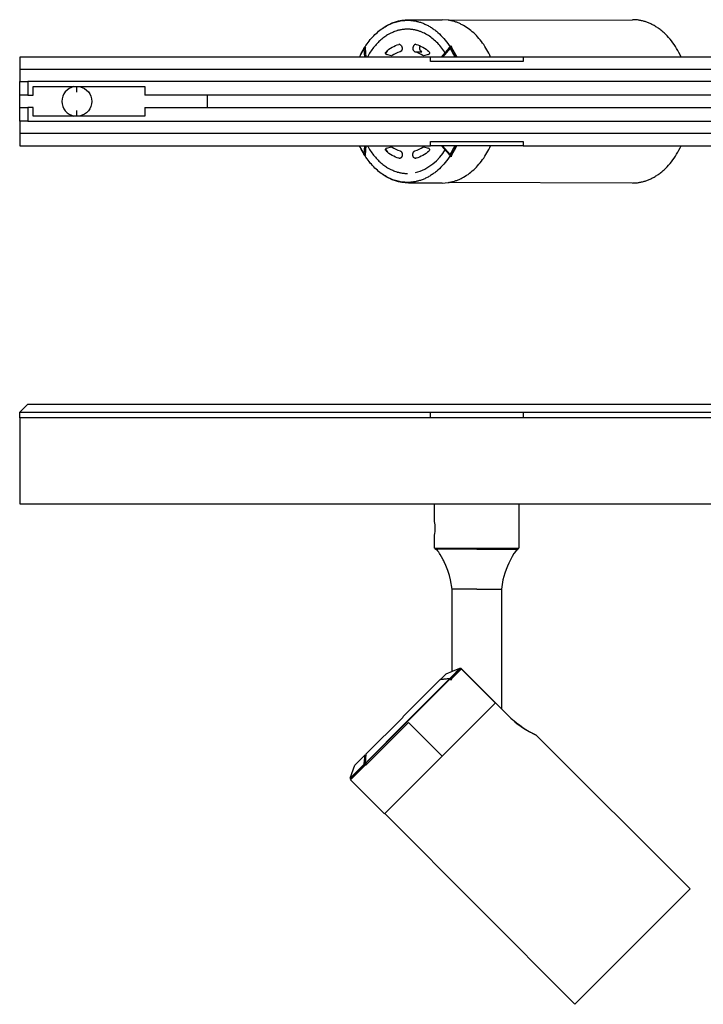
# Model space of a CAD drawing. Extents: x 0 to 239, y 0 to 181.
# Tile 1 of 6: x 0 to 126, y 0 to 181. Entities that reach past the tile are written whole.
import ezdxf

# ---------------------------------------------------------------- set-up
doc = ezdxf.new("R2010")
doc.units = 0
doc.header["$MEASUREMENT"] = 0
doc.layers.add('MAKE2D$VISIBILE$CURVE', color=7, linetype='CONTINUOUS')

msp = doc.modelspace()

# ---------------------------------------------------------------- linework, layer by layer
at = {"layer": 'MAKE2D$VISIBILE$CURVE', "color": 7}
for p, q in [((71.48, 180.9), (77.64, 180.9)), ((78.75, 180.82), (77.64, 180.9)), ((66.2, 178.96), (66.43, 179.14)), ((66.43, 179.14), (66.66, 179.3)), ((66.66, 179.3), (66.9, 179.46)), ((66.9, 179.46), (67.14, 179.61)), ((67.14, 179.61), (67.38, 179.75)), ((67.38, 179.75), (67.61, 179.88)), ((67.61, 179.88), (67.85, 180)), ((67.85, 180), (68.09, 180.11)), ((68.09, 180.11), (68.33, 180.21)), ((68.33, 180.21), (68.57, 180.31)), ((68.57, 180.31), (68.81, 180.39)), ((68.81, 180.39), (69.05, 180.47)), ((69.05, 180.47), (69.29, 180.54)), ((69.29, 180.54), (69.53, 180.6)), ((69.53, 180.6), (69.77, 180.65)), ((69.77, 180.65), (70.01, 180.7)), ((70.01, 180.7), (70.25, 180.73)), ((70.25, 180.73), (70.5, 180.76)), ((70.51, 179.11), (70.38, 179.09)), ((70.5, 180.76), (70.75, 180.78)), ((70.63, 179.12), (70.51, 179.11)), ((70.76, 179.14), (70.63, 179.12)), ((70.75, 180.78), (71, 180.8)), ((70.89, 179.14), (70.76, 179.14)), ((71.02, 179.15), (70.89, 179.14)), ((71, 180.8), (71.25, 180.8)), ((71.14, 179.15), (71.02, 179.15)), ((71.27, 179.15), (71.14, 179.15)), ((71.25, 180.8), (71.41, 180.8)), ((71.39, 179.15), (71.27, 179.15)), ((71.51, 179.15), (71.39, 179.15)), ((71.41, 180.8), (71.57, 180.8)), ((71.63, 179.15), (71.51, 179.15)), ((71.57, 180.8), (71.73, 180.79)), ((71.75, 179.14), (71.63, 179.15)), ((71.73, 180.79), (71.88, 180.78)), ((71.87, 179.13), (71.75, 179.14)), ((71.99, 179.12), (71.87, 179.13)), ((71.88, 180.78), (72.04, 180.76)), ((72.11, 179.1), (71.99, 179.12)), ((72.04, 180.76), (72.2, 180.74)), ((72.23, 179.09), (72.11, 179.1)), ((72.2, 180.74), (72.36, 180.72)), ((72.36, 180.72), (72.52, 180.7)), ((72.52, 180.7), (72.68, 180.67)), ((72.68, 180.67), (72.84, 180.64)), ((72.84, 180.64), (73, 180.6)), ((73, 180.6), (73.16, 180.56)), ((73.16, 180.56), (73.32, 180.52)), ((73.32, 180.52), (73.48, 180.47)), ((73.48, 180.47), (73.64, 180.42)), ((73.64, 180.42), (73.8, 180.37)), ((73.8, 180.37), (73.96, 180.31)), ((73.96, 180.31), (74.12, 180.25)), ((74.12, 180.25), (74.28, 180.18)), ((74.28, 180.18), (74.44, 180.11)), ((74.44, 180.11), (74.59, 180.04)), ((74.59, 180.04), (74.75, 179.97)), ((74.75, 179.97), (74.91, 179.89)), ((74.91, 179.89), (75.06, 179.81)), ((75.06, 179.81), (75.22, 179.72)), ((75.22, 179.72), (75.37, 179.63)), ((75.37, 179.63), (75.52, 179.54)), ((75.52, 179.54), (75.68, 179.44)), ((75.68, 179.44), (75.83, 179.34)), ((75.83, 179.34), (75.98, 179.23)), ((75.98, 179.23), (76.13, 179.13)), ((76.13, 179.13), (76.27, 179.02)), ((78.75, 180.82), (112.62, 180.9)), ((78.9, 180.8), (78.75, 180.82)), ((79.04, 180.77), (78.9, 180.8)), ((79.18, 180.75), (79.04, 180.77)), ((79.32, 180.71), (79.18, 180.75)), ((79.46, 180.68), (79.32, 180.71)), ((79.6, 180.64), (79.46, 180.68)), ((79.75, 180.61), (79.6, 180.64)), ((79.89, 180.56), (79.75, 180.61)), ((80.03, 180.52), (79.89, 180.56)), ((80.17, 180.47), (80.03, 180.52)), ((80.31, 180.42), (80.17, 180.47)), ((80.45, 180.37), (80.31, 180.42)), ((80.59, 180.31), (80.45, 180.37)), ((80.74, 180.25), (80.59, 180.31)), ((80.88, 180.19), (80.74, 180.25)), ((81.02, 180.12), (80.88, 180.19)), ((81.16, 180.05), (81.02, 180.12)), ((81.3, 179.98), (81.16, 180.05)), ((81.43, 179.91), (81.3, 179.98)), ((81.57, 179.83), (81.43, 179.91)), ((81.85, 179.67), (81.57, 179.83)), ((82.12, 179.5), (81.85, 179.67)), ((82.39, 179.31), (82.12, 179.5)), ((82.65, 179.12), (82.39, 179.31)), ((82.92, 178.91), (82.65, 179.12)), ((112.79, 180.9), (112.62, 180.9)), ((112.93, 180.9), (112.79, 180.9)), ((113.08, 180.89), (112.93, 180.9)), ((113.23, 180.88), (113.08, 180.89)), ((113.38, 180.87), (113.23, 180.88)), ((113.53, 180.85), (113.38, 180.87)), ((113.69, 180.83), (113.53, 180.85)), ((113.84, 180.81), (113.69, 180.83)), ((113.99, 180.78), (113.84, 180.81)), ((114.15, 180.75), (113.99, 180.78)), ((114.3, 180.72), (114.15, 180.75)), ((114.45, 180.68), (114.3, 180.72)), ((114.61, 180.64), (114.45, 180.68)), ((114.76, 180.6), (114.61, 180.64)), ((114.92, 180.55), (114.76, 180.6)), ((115.07, 180.5), (114.92, 180.55)), ((115.23, 180.45), (115.07, 180.5)), ((115.38, 180.39), (115.23, 180.45)), ((115.54, 180.33), (115.38, 180.39)), ((115.69, 180.27), (115.54, 180.33)), ((115.85, 180.2), (115.69, 180.27)), ((116, 180.13), (115.85, 180.2)), ((116.16, 180.05), (116, 180.13)), ((116.31, 179.98), (116.16, 180.05)), ((116.47, 179.89), (116.31, 179.98)), ((116.62, 179.81), (116.47, 179.89)), ((116.77, 179.72), (116.62, 179.81)), ((116.93, 179.62), (116.77, 179.72)), ((117.08, 179.53), (116.93, 179.62)), ((117.23, 179.43), (117.08, 179.53)), ((117.38, 179.32), (117.23, 179.43)), ((117.53, 179.21), (117.38, 179.32)), ((117.68, 179.1), (117.53, 179.21)), ((117.83, 178.99), (117.68, 179.1)), ((64.43, 177.24), (64.64, 177.48)), ((64.64, 177.48), (64.85, 177.72)), ((64.85, 177.72), (65.07, 177.95)), ((65.07, 177.95), (65.29, 178.17)), ((65.29, 178.17), (65.51, 178.38)), ((65.51, 178.38), (65.74, 178.58)), ((65.74, 178.58), (65.97, 178.78)), ((65.97, 178.78), (66.2, 178.96)), ((66.54, 177.34), (66.37, 177.19)), ((66.72, 177.49), (66.54, 177.34)), ((66.9, 177.62), (66.72, 177.49)), ((67.08, 177.75), (66.9, 177.62)), ((67.26, 177.88), (67.08, 177.75)), ((67.44, 178), (67.26, 177.88)), ((67.62, 178.11), (67.44, 178)), ((67.81, 178.22), (67.62, 178.11)), ((67.99, 178.32), (67.81, 178.22)), ((68.18, 178.41), (67.99, 178.32)), ((68.36, 178.5), (68.18, 178.41)), ((68.55, 178.58), (68.36, 178.5)), ((68.73, 178.66), (68.55, 178.58)), ((68.91, 178.73), (68.73, 178.66)), ((69.1, 178.79), (68.91, 178.73)), ((69.28, 178.85), (69.1, 178.79)), ((69.4, 178.89), (69.28, 178.85)), ((69.52, 178.92), (69.4, 178.89)), ((69.64, 178.95), (69.52, 178.92)), ((69.76, 178.98), (69.64, 178.95)), ((69.89, 179.01), (69.76, 178.98)), ((70.01, 179.03), (69.89, 179.01)), ((70.13, 179.06), (70.01, 179.03)), ((70.26, 179.08), (70.13, 179.06)), ((70.38, 179.09), (70.26, 179.08)), ((72.35, 179.07), (72.23, 179.09)), ((72.47, 179.05), (72.35, 179.07)), ((72.6, 179.02), (72.47, 179.05)), ((72.72, 179), (72.6, 179.02)), ((72.84, 178.97), (72.72, 179)), ((72.96, 178.94), (72.84, 178.97)), ((73.08, 178.91), (72.96, 178.94)), ((73.2, 178.87), (73.08, 178.91)), ((73.32, 178.83), (73.2, 178.87)), ((73.44, 178.79), (73.32, 178.83)), ((73.56, 178.75), (73.44, 178.79)), ((73.68, 178.71), (73.56, 178.75)), ((73.8, 178.66), (73.68, 178.71)), ((73.92, 178.61), (73.8, 178.66)), ((74.16, 178.51), (73.92, 178.61)), ((74.4, 178.4), (74.16, 178.51)), ((74.63, 178.27), (74.4, 178.4)), ((74.86, 178.14), (74.63, 178.27)), ((75.1, 178), (74.86, 178.14)), ((75.32, 177.85), (75.1, 178)), ((75.55, 177.69), (75.32, 177.85)), ((75.77, 177.53), (75.55, 177.69)), ((75.99, 177.35), (75.77, 177.53)), ((76.2, 177.17), (75.99, 177.35)), ((76.27, 179.02), (76.42, 178.9)), ((76.42, 178.9), (76.57, 178.79)), ((76.57, 178.79), (76.71, 178.67)), ((76.71, 178.67), (76.85, 178.54)), ((76.85, 178.54), (77.13, 178.29)), ((77.13, 178.29), (77.41, 178.02)), ((77.41, 178.02), (77.67, 177.74)), ((77.67, 177.74), (77.93, 177.45)), ((77.93, 177.45), (78.19, 177.15)), ((83.17, 178.7), (82.92, 178.91)), ((83.43, 178.47), (83.17, 178.7)), ((83.68, 178.23), (83.43, 178.47)), ((83.92, 177.99), (83.68, 178.23)), ((84.16, 177.73), (83.92, 177.99)), ((84.39, 177.47), (84.16, 177.73)), ((84.62, 177.19), (84.39, 177.47)), ((117.98, 178.87), (117.83, 178.99)), ((118.12, 178.75), (117.98, 178.87)), ((118.27, 178.62), (118.12, 178.75)), ((118.41, 178.49), (118.27, 178.62)), ((118.69, 178.22), (118.41, 178.49)), ((118.97, 177.94), (118.69, 178.22)), ((119.24, 177.64), (118.97, 177.94)), ((119.51, 177.33), (119.24, 177.64)), ((119.77, 177.01), (119.51, 177.33)), ((63.1, 175.3), (63.27, 175.6)), ((63.27, 175.6), (63.46, 175.89)), ((63.33, 175.66), (63.33, 175.68)), ((63.45, 174.05), (63.33, 175.66)), ((63.46, 175.89), (63.64, 176.18)), ((63.46, 175.76), (63.63, 175.87)), ((63.46, 175.76), (63.46, 175.75)), ((63.46, 175.75), (63.59, 174.05)), ((63.64, 176.18), (63.83, 176.45)), ((63.83, 176.45), (64.03, 176.72)), ((64.03, 176.72), (64.23, 176.98)), ((64.23, 176.98), (64.43, 177.24)), ((64.88, 175.59), (64.73, 175.39)), ((65.04, 175.79), (64.88, 175.59)), ((65.19, 175.99), (65.04, 175.79)), ((65.36, 176.18), (65.19, 175.99)), ((65.52, 176.36), (65.36, 176.18)), ((65.68, 176.54), (65.52, 176.36)), ((65.85, 176.71), (65.68, 176.54)), ((66.02, 176.88), (65.85, 176.71)), ((66.19, 177.04), (66.02, 176.88)), ((66.37, 177.19), (66.19, 177.04)), ((69.8, 176.39), (69.7, 176.37)), ((72.74, 176.39), (72.85, 176.37)), ((73.61, 176.08), (73.61, 176.08)), ((76.41, 176.98), (76.2, 177.17)), ((76.62, 176.78), (76.41, 176.98)), ((76.82, 176.58), (76.62, 176.78)), ((77.02, 176.37), (76.82, 176.58)), ((77.22, 176.15), (77.02, 176.37)), ((77.41, 175.92), (77.22, 176.15)), ((77.59, 175.69), (77.41, 175.92)), ((77.54, 174.05), (79, 175.75)), ((77.77, 175.45), (77.59, 175.69)), ((79.09, 175.66), (77.71, 174.05)), ((78.19, 177.15), (78.43, 176.83)), ((78.43, 176.83), (78.67, 176.51)), ((78.67, 176.51), (78.9, 176.18)), ((78.9, 176.18), (79.12, 175.85)), ((79.01, 175.76), (78.91, 175.87)), ((79, 175.75), (79.01, 175.76)), ((79.03, 175.98), (79.28, 176.08)), ((79.1, 175.68), (79.09, 175.66)), ((79.12, 175.85), (79.33, 175.5)), ((79.28, 176.08), (79.38, 175.79)), ((79.33, 175.5), (79.53, 175.15)), ((84.84, 176.91), (84.62, 177.19)), ((85.06, 176.62), (84.84, 176.91)), ((85.27, 176.32), (85.06, 176.62)), ((85.47, 176.01), (85.27, 176.32)), ((85.67, 175.7), (85.47, 176.01)), ((85.86, 175.38), (85.67, 175.7)), ((120.02, 176.68), (119.77, 177.01)), ((120.26, 176.33), (120.02, 176.68)), ((120.5, 175.98), (120.26, 176.33)), ((120.73, 175.61), (120.5, 175.98)), ((120.94, 175.23), (120.73, 175.61)), ((62.45, 174.05), (0, 174.05)), ((0, 174.05), (0, 171.8)), ((62.45, 174.05), (62.61, 174.38)), ((75.5, 174.05), (62.45, 174.05)), ((62.61, 174.38), (62.76, 174.69)), ((62.76, 174.69), (62.93, 175)), ((62.93, 175), (63.1, 175.3)), ((64.02, 174.29), (63.89, 174.05)), ((64.15, 174.52), (64.02, 174.29)), ((64.29, 174.74), (64.15, 174.52)), ((64.43, 174.96), (64.29, 174.74)), ((64.58, 175.18), (64.43, 174.96)), ((64.73, 175.39), (64.58, 175.18)), ((67.62, 175.27), (67.23, 174.69)), ((68.33, 174.28), (67.39, 174.48)), ((68.45, 174.3), (68.33, 174.28)), ((72.64, 175), (73.91, 175)), ((74.22, 174.28), (74.1, 174.3)), ((75.15, 174.48), (74.22, 174.28)), ((92.5, 174.05), (75.5, 174.05)), ((75.5, 173.25), (75.5, 174.05)), ((77.94, 175.21), (77.77, 175.45)), ((78.11, 174.96), (77.94, 175.21)), ((78.28, 174.71), (78.11, 174.96)), ((79.53, 175.15), (79.73, 174.79)), ((79.73, 174.79), (79.91, 174.42)), ((79.91, 174.42), (80.09, 174.05)), ((86.04, 175.06), (85.86, 175.38)), ((86.21, 174.73), (86.04, 175.06)), ((86.38, 174.39), (86.21, 174.73)), ((86.54, 174.05), (86.38, 174.39)), ((121.54, 174.05), (92.5, 174.05)), ((92.5, 174.05), (92.5, 173.25)), ((121.15, 174.85), (120.94, 175.23)), ((121.35, 174.46), (121.15, 174.85)), ((121.54, 174.05), (121.35, 174.46)), ((168, 174.05), (121.54, 174.05)), ((92.5, 173.25), (75.5, 173.25)), ((0, 171.8), (168, 171.8)), ((0, 171.8), (0, 169.55)), ((0, 169.55), (1.5, 169.55)), ((0, 167.05), (0, 169.55)), ((166.5, 169.55), (1.5, 169.55)), ((1.5, 169.55), (1.5, 167.05)), ((2.5, 168.6), (23, 168.6)), ((2.5, 167.05), (2.5, 168.6)), ((10.5, 167.6), (10.5, 168.6)), ((23, 168.6), (23, 167.05)), ((1.5, 167.05), (0, 167.05)), ((0, 164.75), (0, 167.05)), ((1.5, 167.05), (2.5, 167.05)), ((145, 167.05), (23, 167.05)), ((34.5, 164.75), (34.5, 167.05)), ((0, 164.75), (1.5, 164.75)), ((0, 162.25), (0, 164.75)), ((1.5, 164.75), (1.5, 162.25)), ((2.5, 164.75), (1.5, 164.75)), ((2.5, 163.2), (2.5, 164.75)), ((23, 164.75), (145, 164.75)), ((23, 164.75), (23, 163.2)), ((23, 163.2), (2.5, 163.2)), ((10.5, 163.2), (10.5, 164.2)), ((0, 162.25), (0, 160)), ((1.5, 162.25), (0, 162.25)), ((1.5, 162.25), (166.5, 162.25)), ((168, 160), (0, 160)), ((0, 160), (0, 157.75)), ((0, 157.75), (62.45, 157.75)), ((62.61, 157.43), (62.45, 157.75)), ((62.45, 157.75), (75.5, 157.75)), ((62.76, 157.12), (62.61, 157.43)), ((63.33, 156.15), (63.45, 157.75)), ((63.59, 157.75), (63.46, 156.06)), ((63.89, 157.75), (64.02, 157.52)), ((64.02, 157.52), (64.15, 157.29)), ((67.39, 157.33), (68.33, 157.53)), ((68.36, 157.54), (68.33, 157.53)), ((68.36, 157.54), (68.45, 157.51)), ((74.19, 157.54), (74.1, 157.51)), ((74.19, 157.54), (74.22, 157.53)), ((74.22, 157.53), (75.15, 157.33)), ((75.5, 158.55), (92.5, 158.55)), ((75.5, 157.75), (75.5, 158.55)), ((92.5, 157.75), (75.5, 157.75)), ((79, 156.06), (77.54, 157.75)), ((77.71, 157.75), (79.09, 156.15)), ((80.09, 157.75), (79.91, 157.39)), ((86.21, 157.08), (86.38, 157.42)), ((86.38, 157.42), (86.54, 157.75)), ((92.5, 158.55), (92.5, 157.75)), ((92.5, 157.75), (121.54, 157.75)), ((121.35, 157.35), (121.54, 157.75)), ((121.54, 157.75), (168, 157.75)), ((62.93, 156.81), (62.76, 157.12)), ((63.1, 156.51), (62.93, 156.81)), ((63.27, 156.21), (63.1, 156.51)), ((63.46, 155.92), (63.27, 156.21)), ((63.33, 156.13), (63.33, 156.15)), ((63.46, 156.06), (63.46, 156.05)), ((63.46, 156.05), (63.63, 155.94)), ((63.64, 155.63), (63.46, 155.92)), ((63.83, 155.36), (63.64, 155.63)), ((64.15, 157.29), (64.29, 157.07)), ((64.29, 157.07), (64.43, 156.85)), ((64.43, 156.85), (64.58, 156.63)), ((64.58, 156.63), (64.73, 156.42)), ((64.73, 156.42), (64.88, 156.22)), ((64.88, 156.22), (65.04, 156.02)), ((65.04, 156.02), (65.19, 155.82)), ((65.19, 155.82), (65.36, 155.63)), ((65.36, 155.63), (65.52, 155.45)), ((67.23, 157.12), (67.62, 156.54)), ((69.91, 156.81), (69.92, 156.8)), ((69.92, 156.8), (69.93, 156.8)), ((69.93, 156.8), (69.94, 156.8)), ((69.94, 156.8), (69.95, 156.79)), ((69.95, 156.79), (69.96, 156.79)), ((69.96, 156.79), (69.97, 156.78)), ((69.97, 156.78), (69.98, 156.78)), ((69.98, 156.78), (69.99, 156.77)), ((69.99, 156.77), (70, 156.76)), ((70, 156.76), (70.01, 156.76)), ((70.01, 156.76), (70.02, 156.75)), ((70.02, 156.75), (70.03, 156.74)), ((70.03, 156.74), (70.05, 156.73)), ((70.05, 156.73), (70.06, 156.72)), ((70.06, 156.72), (70.07, 156.72)), ((70.07, 156.72), (70.08, 156.71)), ((70.08, 156.71), (70.09, 156.7)), ((70.09, 156.7), (70.1, 156.69)), ((70.1, 156.69), (70.11, 156.68)), ((70.11, 155.58), (70.1, 155.57)), ((70.11, 156.68), (70.12, 156.66)), ((70.12, 155.59), (70.11, 155.58)), ((70.12, 156.66), (70.13, 156.65)), ((70.13, 155.6), (70.12, 155.59)), ((70.13, 156.65), (70.14, 156.64)), ((70.14, 155.61), (70.13, 155.6)), ((70.14, 156.64), (70.14, 156.63)), ((70.14, 156.63), (70.15, 156.62)), ((70.15, 155.63), (70.14, 155.61)), ((70.15, 156.62), (70.16, 156.6)), ((70.16, 155.64), (70.15, 155.63)), ((70.16, 156.6), (70.17, 156.59)), ((70.17, 155.65), (70.16, 155.64)), ((70.17, 156.59), (70.18, 156.58)), ((70.18, 155.67), (70.17, 155.65)), ((70.18, 156.58), (70.19, 156.56)), ((70.19, 155.68), (70.18, 155.67)), ((70.19, 156.56), (70.2, 156.55)), ((70.2, 155.71), (70.19, 155.69)), ((70.19, 155.69), (70.19, 155.68)), ((70.2, 156.55), (70.2, 156.53)), ((70.2, 156.53), (70.21, 156.52)), ((70.21, 155.72), (70.2, 155.71)), ((70.21, 156.52), (70.22, 156.5)), ((70.22, 155.75), (70.21, 155.74)), ((70.21, 155.74), (70.21, 155.72)), ((70.22, 156.5), (70.22, 156.49)), ((70.22, 156.49), (70.23, 156.47)), ((70.23, 155.77), (70.22, 155.75)), ((70.23, 156.47), (70.24, 156.46)), ((70.24, 155.8), (70.23, 155.78)), ((70.23, 155.78), (70.23, 155.77)), ((70.24, 156.46), (70.24, 156.44)), ((70.24, 156.44), (70.25, 156.43)), ((70.25, 155.83), (70.24, 155.81)), ((70.24, 155.81), (70.24, 155.8)), ((70.25, 156.43), (70.25, 156.41)), ((70.25, 156.41), (70.26, 156.39)), ((70.26, 155.84), (70.25, 155.83)), ((70.26, 156.39), (70.26, 156.38)), ((70.26, 156.38), (70.27, 156.36)), ((70.27, 155.89), (70.26, 155.87)), ((70.26, 155.87), (70.26, 155.86)), ((70.26, 155.86), (70.26, 155.84)), ((70.27, 156.36), (70.27, 156.34)), ((70.27, 156.34), (70.28, 156.33)), ((70.28, 155.92), (70.27, 155.89)), ((70.28, 156.33), (70.28, 156.31)), ((70.28, 156.31), (70.28, 156.29)), ((70.28, 156.29), (70.29, 156.27)), ((70.29, 155.98), (70.28, 155.95)), ((70.28, 155.95), (70.28, 155.92)), ((70.29, 156.27), (70.29, 156.26)), ((70.29, 156.26), (70.29, 156.24)), ((70.29, 156.24), (70.29, 156.22)), ((70.29, 156.22), (70.29, 156.21)), ((70.29, 156.21), (70.3, 156.17)), ((70.3, 156.07), (70.29, 156.04)), ((70.29, 156.04), (70.29, 156.01)), ((70.29, 156.01), (70.29, 155.98)), ((70.3, 156.17), (70.3, 156.14)), ((70.3, 156.14), (70.3, 156.1)), ((70.3, 156.1), (70.3, 156.07)), ((72.25, 156.24), (72.26, 156.26)), ((72.25, 156.22), (72.25, 156.24)), ((72.25, 156.21), (72.25, 156.22)), ((72.25, 156.17), (72.25, 156.21)), ((72.25, 156.14), (72.25, 156.17)), ((72.25, 156.1), (72.25, 156.14)), ((72.25, 156.07), (72.25, 156.1)), ((72.25, 156.04), (72.25, 156.07)), ((72.25, 156.01), (72.25, 156.04)), ((72.26, 155.98), (72.25, 156.01)), ((72.26, 156.29), (72.27, 156.31)), ((72.26, 156.27), (72.26, 156.29)), ((72.26, 156.26), (72.26, 156.27)), ((72.26, 155.95), (72.26, 155.98)), ((72.27, 155.92), (72.26, 155.95)), ((72.27, 156.34), (72.28, 156.36)), ((72.27, 156.33), (72.27, 156.34)), ((72.27, 156.31), (72.27, 156.33)), ((72.28, 155.89), (72.27, 155.92)), ((72.28, 156.38), (72.29, 156.39)), ((72.28, 156.36), (72.28, 156.38)), ((72.28, 155.87), (72.28, 155.89)), ((72.29, 155.86), (72.28, 155.87)), ((72.29, 156.41), (72.3, 156.43)), ((72.29, 156.39), (72.29, 156.41)), ((72.29, 155.84), (72.29, 155.86)), ((72.29, 155.83), (72.29, 155.84)), ((72.3, 155.81), (72.29, 155.83)), ((72.3, 156.44), (72.31, 156.46)), ((72.3, 156.43), (72.3, 156.44)), ((72.31, 155.8), (72.3, 155.81)), ((72.31, 156.47), (72.32, 156.49)), ((72.31, 156.46), (72.31, 156.47)), ((72.31, 155.78), (72.31, 155.8)), ((72.32, 155.77), (72.31, 155.78)), ((72.32, 156.49), (72.33, 156.5)), ((72.32, 155.75), (72.32, 155.77)), ((72.33, 155.74), (72.32, 155.75)), ((72.33, 156.52), (72.34, 156.53)), ((72.33, 156.5), (72.33, 156.52)), ((72.34, 155.72), (72.33, 155.74)), ((72.34, 156.53), (72.35, 156.55)), ((72.34, 155.71), (72.34, 155.72)), ((72.35, 155.69), (72.34, 155.71)), ((72.35, 156.55), (72.36, 156.56)), ((72.36, 155.68), (72.35, 155.69)), ((72.36, 156.56), (72.37, 156.58)), ((72.37, 155.67), (72.36, 155.68)), ((72.37, 156.59), (72.38, 156.6)), ((72.37, 156.58), (72.37, 156.59)), ((72.38, 155.65), (72.37, 155.67)), ((72.38, 156.6), (72.39, 156.62)), ((72.38, 155.64), (72.38, 155.65)), ((72.39, 155.63), (72.38, 155.64)), ((72.39, 156.62), (72.4, 156.63)), ((72.4, 155.61), (72.39, 155.63)), ((72.4, 156.63), (72.41, 156.64)), ((72.41, 155.6), (72.4, 155.61)), ((72.41, 156.64), (72.42, 156.65)), ((72.42, 155.59), (72.41, 155.6)), ((72.42, 156.65), (72.43, 156.66)), ((72.43, 155.58), (72.42, 155.59)), ((72.43, 156.66), (72.44, 156.68)), ((72.44, 155.57), (72.43, 155.58)), ((72.44, 156.68), (72.45, 156.69)), ((72.45, 156.69), (72.46, 156.7)), ((72.46, 156.7), (72.47, 156.71)), ((72.47, 156.71), (72.48, 156.72)), ((72.48, 156.72), (72.49, 156.72)), ((72.49, 156.72), (72.5, 156.73)), ((72.5, 156.73), (72.51, 156.74)), ((72.51, 156.74), (72.52, 156.75)), ((72.52, 156.75), (72.53, 156.76)), ((72.53, 156.76), (72.54, 156.76)), ((72.54, 156.76), (72.55, 156.77)), ((72.55, 156.77), (72.56, 156.78)), ((72.56, 156.78), (72.57, 156.78)), ((72.57, 156.78), (72.59, 156.79)), ((72.59, 156.79), (72.6, 156.79)), ((72.6, 156.79), (72.61, 156.8)), ((72.61, 156.8), (72.62, 156.8)), ((72.62, 156.8), (72.63, 156.8)), ((72.63, 156.8), (72.64, 156.81)), ((78.9, 155.63), (78.67, 155.3)), ((79.12, 155.96), (78.9, 155.63)), ((79.01, 156.05), (78.91, 155.94)), ((79.01, 156.05), (79, 156.06)), ((79.28, 155.73), (79.03, 155.83)), ((79.09, 156.15), (79.1, 156.13)), ((79.33, 156.31), (79.12, 155.96)), ((79.38, 156.02), (79.28, 155.73)), ((79.53, 156.66), (79.33, 156.31)), ((79.73, 157.02), (79.53, 156.66)), ((79.91, 157.39), (79.73, 157.02)), ((85.27, 155.49), (85.47, 155.8)), ((85.47, 155.8), (85.67, 156.11)), ((85.67, 156.11), (85.86, 156.43)), ((85.86, 156.43), (86.04, 156.75)), ((86.04, 156.75), (86.21, 157.08)), ((120.26, 155.48), (120.5, 155.83)), ((120.5, 155.83), (120.73, 156.2)), ((120.73, 156.2), (120.94, 156.58)), ((120.94, 156.58), (121.15, 156.96)), ((121.15, 156.96), (121.35, 157.35)), ((64.03, 155.09), (63.83, 155.36)), ((64.23, 154.83), (64.03, 155.09)), ((64.43, 154.57), (64.23, 154.83)), ((64.64, 154.33), (64.43, 154.57)), ((64.85, 154.09), (64.64, 154.33)), ((65.07, 153.86), (64.85, 154.09)), ((65.29, 153.64), (65.07, 153.86)), ((65.52, 155.45), (65.68, 155.27)), ((65.68, 155.27), (65.85, 155.1)), ((65.85, 155.1), (66.02, 154.93)), ((66.02, 154.93), (66.19, 154.77)), ((66.19, 154.77), (66.37, 154.62)), ((66.37, 154.62), (66.54, 154.47)), ((66.54, 154.47), (66.72, 154.32)), ((66.72, 154.32), (66.9, 154.19)), ((66.9, 154.19), (67.08, 154.06)), ((67.08, 154.06), (67.26, 153.93)), ((67.26, 153.93), (67.44, 153.81)), ((67.44, 153.81), (67.62, 153.7)), ((69.71, 155.44), (69.7, 155.44)), ((69.72, 155.43), (69.71, 155.44)), ((69.73, 155.43), (69.72, 155.43)), ((69.74, 155.43), (69.73, 155.43)), ((69.75, 155.43), (69.74, 155.43)), ((69.77, 155.43), (69.75, 155.43)), ((69.78, 155.42), (69.77, 155.43)), ((69.79, 155.42), (69.78, 155.42)), ((69.8, 155.42), (69.79, 155.42)), ((69.81, 155.42), (69.8, 155.42)), ((69.82, 155.42), (69.81, 155.42)), ((69.84, 155.43), (69.82, 155.42)), ((69.85, 155.43), (69.84, 155.43)), ((69.86, 155.43), (69.85, 155.43)), ((69.87, 155.43), (69.86, 155.43)), ((69.88, 155.43), (69.87, 155.43)), ((69.9, 155.44), (69.88, 155.43)), ((69.91, 155.44), (69.9, 155.44)), ((69.92, 155.44), (69.91, 155.44)), ((69.93, 155.45), (69.92, 155.44)), ((69.95, 155.45), (69.93, 155.45)), ((69.96, 155.46), (69.95, 155.45)), ((69.97, 155.46), (69.96, 155.46)), ((69.98, 155.47), (69.97, 155.46)), ((69.99, 155.48), (69.98, 155.47)), ((70, 155.48), (69.99, 155.48)), ((70.02, 155.49), (70, 155.48)), ((70.03, 155.5), (70.02, 155.49)), ((70.04, 155.51), (70.03, 155.5)), ((70.05, 155.52), (70.04, 155.51)), ((70.06, 155.53), (70.05, 155.52)), ((70.07, 155.54), (70.06, 155.53)), ((70.08, 155.55), (70.07, 155.54)), ((70.09, 155.56), (70.08, 155.55)), ((70.1, 155.57), (70.09, 155.56)), ((72.45, 155.56), (72.44, 155.57)), ((72.46, 155.55), (72.45, 155.56)), ((72.47, 155.54), (72.46, 155.55)), ((72.48, 155.53), (72.47, 155.54)), ((72.49, 155.52), (72.48, 155.53)), ((72.51, 155.51), (72.49, 155.52)), ((72.52, 155.5), (72.51, 155.51)), ((72.53, 155.49), (72.52, 155.5)), ((72.54, 155.48), (72.53, 155.49)), ((72.55, 155.48), (72.54, 155.48)), ((72.56, 155.47), (72.55, 155.48)), ((72.58, 155.46), (72.56, 155.47)), ((72.59, 155.46), (72.58, 155.46)), ((72.6, 155.45), (72.59, 155.46)), ((72.61, 155.45), (72.6, 155.45)), ((72.62, 155.44), (72.61, 155.45)), ((72.64, 155.44), (72.62, 155.44)), ((72.65, 155.44), (72.64, 155.44)), ((72.66, 155.43), (72.65, 155.44)), ((72.67, 155.43), (72.66, 155.43)), ((72.68, 155.43), (72.67, 155.43)), ((72.7, 155.43), (72.68, 155.43)), ((72.71, 155.43), (72.7, 155.43)), ((72.72, 155.42), (72.71, 155.43)), ((72.73, 155.42), (72.72, 155.42)), ((72.74, 155.42), (72.73, 155.42)), ((72.76, 155.42), (72.74, 155.42)), ((72.77, 155.42), (72.76, 155.42)), ((72.78, 155.43), (72.77, 155.42)), ((72.79, 155.43), (72.78, 155.43)), ((72.8, 155.43), (72.79, 155.43)), ((72.81, 155.43), (72.8, 155.43)), ((72.82, 155.43), (72.81, 155.43)), ((72.83, 155.44), (72.82, 155.43)), ((72.85, 155.44), (72.83, 155.44)), ((77.41, 153.79), (77.13, 153.52)), ((77.67, 154.07), (77.41, 153.79)), ((77.93, 154.36), (77.67, 154.07)), ((78.19, 154.66), (77.93, 154.36)), ((78.43, 154.97), (78.19, 154.66)), ((78.67, 155.3), (78.43, 154.97)), ((83.68, 153.58), (83.92, 153.82)), ((83.92, 153.82), (84.16, 154.08)), ((84.16, 154.08), (84.39, 154.34)), ((84.39, 154.34), (84.62, 154.62)), ((84.62, 154.62), (84.84, 154.9)), ((84.84, 154.9), (85.06, 155.19)), ((85.06, 155.19), (85.27, 155.49)), ((118.69, 153.59), (118.97, 153.87)), ((118.97, 153.87), (119.24, 154.17)), ((119.24, 154.17), (119.51, 154.48)), ((119.51, 154.48), (119.77, 154.8)), ((119.77, 154.8), (120.02, 155.13)), ((120.02, 155.13), (120.26, 155.48)), ((65.51, 153.43), (65.29, 153.64)), ((65.74, 153.23), (65.51, 153.43)), ((65.97, 153.03), (65.74, 153.23)), ((66.2, 152.85), (65.97, 153.03)), ((66.43, 152.67), (66.2, 152.85)), ((66.66, 152.51), (66.43, 152.67)), ((66.9, 152.35), (66.66, 152.51)), ((67.14, 152.2), (66.9, 152.35)), ((67.38, 152.06), (67.14, 152.2)), ((67.61, 151.93), (67.38, 152.06)), ((67.62, 153.7), (67.81, 153.59)), ((67.81, 153.59), (67.99, 153.49)), ((67.99, 153.49), (68.18, 153.4)), ((68.18, 153.4), (68.36, 153.31)), ((68.36, 153.31), (68.55, 153.23)), ((68.55, 153.23), (68.73, 153.15)), ((68.73, 153.15), (68.91, 153.08)), ((68.91, 153.08), (69.1, 153.02)), ((69.1, 153.02), (69.28, 152.96)), ((69.28, 152.96), (69.4, 152.92)), ((69.4, 152.92), (69.52, 152.89)), ((69.52, 152.89), (69.64, 152.86)), ((69.64, 152.86), (69.76, 152.83)), ((69.76, 152.83), (69.89, 152.8)), ((69.89, 152.8), (70.01, 152.78)), ((70.01, 152.78), (70.13, 152.75)), ((70.13, 152.75), (70.26, 152.73)), ((70.26, 152.73), (70.38, 152.71)), ((70.38, 152.71), (70.51, 152.7)), ((70.51, 152.7), (70.63, 152.69)), ((70.63, 152.69), (70.76, 152.67)), ((70.76, 152.67), (70.89, 152.67)), ((70.89, 152.67), (71.02, 152.66)), ((71.02, 152.66), (71.14, 152.66)), ((71.14, 152.66), (71.27, 152.65)), ((75.06, 152), (74.91, 151.92)), ((75.22, 152.09), (75.06, 152)), ((75.37, 152.18), (75.22, 152.09)), ((75.52, 152.27), (75.37, 152.18)), ((75.68, 152.37), (75.52, 152.27)), ((75.83, 152.47), (75.68, 152.37)), ((75.98, 152.58), (75.83, 152.47)), ((76.13, 152.68), (75.98, 152.58)), ((76.27, 152.79), (76.13, 152.68)), ((76.42, 152.91), (76.27, 152.79)), ((76.57, 153.02), (76.42, 152.91)), ((76.71, 153.14), (76.57, 153.02)), ((76.85, 153.27), (76.71, 153.14)), ((77.13, 153.52), (76.85, 153.27)), ((81.43, 151.9), (81.57, 151.98)), ((81.57, 151.98), (81.85, 152.14)), ((81.85, 152.14), (82.12, 152.31)), ((82.12, 152.31), (82.39, 152.49)), ((82.39, 152.49), (82.65, 152.69)), ((82.65, 152.69), (82.92, 152.9)), ((82.92, 152.9), (83.17, 153.11)), ((83.17, 153.11), (83.43, 153.34)), ((83.43, 153.34), (83.68, 153.58)), ((116.47, 151.92), (116.62, 152)), ((116.62, 152), (116.77, 152.09)), ((116.77, 152.09), (116.93, 152.19)), ((116.93, 152.19), (117.08, 152.28)), ((117.08, 152.28), (117.23, 152.38)), ((117.23, 152.38), (117.38, 152.49)), ((117.38, 152.49), (117.53, 152.6)), ((117.53, 152.6), (117.68, 152.71)), ((117.68, 152.71), (117.83, 152.82)), ((117.83, 152.82), (117.98, 152.94)), ((117.98, 152.94), (118.12, 153.06)), ((118.12, 153.06), (118.27, 153.19)), ((118.27, 153.19), (118.41, 153.32)), ((118.41, 153.32), (118.69, 153.59)), ((67.85, 151.81), (67.61, 151.93)), ((68.09, 151.7), (67.85, 151.81)), ((68.33, 151.6), (68.09, 151.7)), ((68.57, 151.5), (68.33, 151.6)), ((68.81, 151.42), (68.57, 151.5)), ((69.05, 151.34), (68.81, 151.42)), ((69.29, 151.27), (69.05, 151.34)), ((69.53, 151.21), (69.29, 151.27)), ((69.77, 151.16), (69.53, 151.21)), ((70.01, 151.11), (69.77, 151.16)), ((70.25, 151.08), (70.01, 151.11)), ((70.5, 151.05), (70.25, 151.08)), ((70.75, 151.03), (70.5, 151.05)), ((71, 151.01), (70.75, 151.03)), ((71.25, 151.01), (71, 151.01)), ((71.41, 151.01), (71.25, 151.01)), ((71.57, 151.01), (71.41, 151.01)), ((77.64, 150.9), (71.48, 150.9)), ((71.73, 151.02), (71.57, 151.01)), ((71.88, 151.03), (71.73, 151.02)), ((72.04, 151.05), (71.88, 151.03)), ((72.2, 151.07), (72.04, 151.05)), ((72.36, 151.09), (72.2, 151.07)), ((72.52, 151.11), (72.36, 151.09)), ((72.68, 151.14), (72.52, 151.11)), ((72.84, 151.17), (72.68, 151.14)), ((73, 151.21), (72.84, 151.17)), ((73.16, 151.25), (73, 151.21)), ((73.32, 151.29), (73.16, 151.25)), ((73.48, 151.34), (73.32, 151.29)), ((73.64, 151.39), (73.48, 151.34)), ((73.8, 151.44), (73.64, 151.39)), ((73.96, 151.5), (73.8, 151.44)), ((74.12, 151.56), (73.96, 151.5)), ((74.28, 151.63), (74.12, 151.56)), ((74.44, 151.69), (74.28, 151.63)), ((74.59, 151.77), (74.44, 151.69)), ((74.75, 151.84), (74.59, 151.77)), ((74.91, 151.92), (74.75, 151.84)), ((77.64, 150.9), (78.75, 150.99)), ((78.75, 150.99), (78.9, 151.01)), ((112.62, 150.9), (78.75, 150.99)), ((78.9, 151.01), (79.04, 151.04)), ((79.04, 151.04), (79.18, 151.06)), ((79.18, 151.06), (79.32, 151.1)), ((79.32, 151.1), (79.46, 151.13)), ((79.46, 151.13), (79.6, 151.17)), ((79.6, 151.17), (79.75, 151.2)), ((79.75, 151.2), (79.89, 151.25)), ((79.89, 151.25), (80.03, 151.29)), ((80.03, 151.29), (80.17, 151.34)), ((80.17, 151.34), (80.31, 151.39)), ((80.31, 151.39), (80.45, 151.44)), ((80.45, 151.44), (80.59, 151.5)), ((80.59, 151.5), (80.74, 151.56)), ((80.74, 151.56), (80.88, 151.62)), ((80.88, 151.62), (81.02, 151.69)), ((81.02, 151.69), (81.16, 151.75)), ((81.16, 151.75), (81.3, 151.83)), ((81.3, 151.83), (81.43, 151.9)), ((112.62, 150.9), (112.79, 150.91)), ((112.79, 150.91), (112.93, 150.91)), ((112.93, 150.91), (113.08, 150.92)), ((113.08, 150.92), (113.23, 150.93)), ((113.23, 150.93), (113.38, 150.94)), ((113.38, 150.94), (113.53, 150.96)), ((113.53, 150.96), (113.69, 150.98)), ((113.69, 150.98), (113.84, 151)), ((113.84, 151), (113.99, 151.03)), ((113.99, 151.03), (114.15, 151.06)), ((114.15, 151.06), (114.3, 151.09)), ((114.3, 151.09), (114.45, 151.13)), ((114.45, 151.13), (114.61, 151.17)), ((114.61, 151.17), (114.76, 151.21)), ((114.76, 151.21), (114.92, 151.26)), ((114.92, 151.26), (115.07, 151.31)), ((115.07, 151.31), (115.23, 151.36)), ((115.23, 151.36), (115.38, 151.42)), ((115.38, 151.42), (115.54, 151.48)), ((115.54, 151.48), (115.69, 151.54)), ((115.69, 151.54), (115.85, 151.61)), ((115.85, 151.61), (116, 151.68)), ((116, 151.68), (116.16, 151.76)), ((116.16, 151.76), (116.31, 151.83)), ((116.31, 151.83), (116.47, 151.92)), ((1.5, 110.27), (0, 108.77)), ((0, 107.77), (0, 108.77)), ((0, 108.77), (75.5, 108.77)), ((1.5, 110.27), (166.5, 110.27)), ((75.5, 107.77), (75.5, 108.77)), ((75.5, 108.77), (92.5, 108.77)), ((92.5, 108.77), (92.5, 107.77)), ((92.5, 108.77), (168, 108.77)), ((75.5, 107.77), (0, 107.77)), ((0, 107.77), (0, 91.97)), ((168, 107.77), (75.5, 107.77)), ((0, 91.97), (76.25, 91.97)), ((76.25, 91.97), (91.75, 91.97)), ((76.25, 88.72), (76.25, 91.97)), ((91.75, 91.97), (168, 91.97)), ((91.75, 91.97), (91.75, 83.83)), ((76.25, 83.83), (76.25, 86.22)), ((76.25, 83.83), (91.75, 83.83)), ((76.59, 83.51), (76.38, 83.64)), ((84, 83.64), (76.38, 83.64)), ((76.82, 83.29), (76.59, 83.51)), ((76.85, 83.25), (76.82, 83.29)), ((77, 83.06), (76.85, 83.25)), ((84, 83.64), (91.62, 83.64)), ((91.62, 83.64), (84, 83.64)), ((91.15, 83.25), (90.83, 82.82)), ((91.62, 83.64), (91.15, 83.25)), ((77.17, 82.82), (77, 83.06)), ((77.3, 82.63), (77.17, 82.82)), ((77.54, 82.22), (77.3, 82.63)), ((77.82, 81.69), (77.54, 82.22)), ((77.93, 81.47), (77.82, 81.69)), ((78.03, 81.27), (77.93, 81.47)), ((78.32, 80.61), (78.03, 81.27)), ((78.67, 79.69), (78.32, 80.61)), ((78.97, 78.79), (78.67, 79.69)), ((79.2, 77.97), (78.97, 78.79)), ((79.45, 76.27), (79.2, 77.97)), ((88.8, 77.97), (88.55, 76.27)), ((79.45, 61.12), (79.45, 76.27)), ((84, 76.27), (79.45, 76.27)), ((84, 76.27), (88.55, 76.27)), ((88.55, 76.27), (88.55, 54.3)), ((81.15, 61.58), (79.38, 59.81)), ((81.06, 61.76), (79.45, 60.15)), ((79.45, 60.27), (80.85, 61.67)), ((80.85, 61.67), (79.45, 61.12)), ((88.55, 54.3), (81.06, 61.76)), ((81.15, 61.58), (81.17, 61.6)), ((81.17, 61.6), (81.17, 61.6)), ((81.17, 61.6), (87.4, 55.37)), ((79.45, 60.15), (60.74, 41.44)), ((77.31, 59.71), (70.42, 52.82)), ((71.23, 52.01), (79, 59.78)), ((77.32, 59.63), (77.31, 59.71)), ((79, 59.78), (77.32, 59.63)), ((78.3, 60.66), (77.4, 59.76)), ((77.4, 59.76), (79.09, 59.91)), ((79.45, 61.12), (78.3, 60.66)), ((79.09, 59.91), (79.1, 59.92)), ((79.1, 59.92), (79.45, 60.27)), ((79.38, 59.81), (79.28, 59.55)), ((79.45, 60.15), (79.45, 60.27)), ((77.64, 45.61), (87.38, 55.35)), ((87.4, 55.37), (87.38, 55.35)), ((90.27, 52.59), (88.55, 54.3)), ((70.47, 52.78), (63.62, 45.93)), ((70.42, 52.82), (70.47, 52.78)), ((71.23, 52.01), (63.46, 44.25)), ((63.69, 43.97), (71.48, 51.76)), ((71.48, 51.76), (77.64, 45.61)), ((93.41, 50.22), (94.91, 49.45)), ((123.24, 21.21), (94.91, 49.45)), ((61.56, 43.92), (63.49, 45.84)), ((63.49, 45.84), (61.56, 43.92)), ((63.33, 44.16), (63.49, 45.84)), ((63.62, 45.93), (63.46, 44.25)), ((67.09, 35.06), (77.64, 45.61)), ((60.73, 41.54), (63.33, 44.14)), ((60.73, 41.54), (61.56, 43.92)), ((63.43, 43.86), (60.87, 41.3)), ((63.33, 44.14), (63.33, 44.16)), ((63.69, 43.97), (63.43, 43.86)), ((60.74, 41.44), (60.87, 41.3)), ((60.87, 41.3), (60.8, 41.23)), ((67.03, 35), (60.8, 41.23)), ((67.03, 35), (67.09, 35.06)), ((67.09, 35.06), (102.03, 0)), ((102.03, 0), (123.24, 21.21))]:
    msp.add_line(p, q, dxfattribs=at)
at = {"layer": 'MAKE2D$VISIBILE$CURVE', "color": 7, "extrusion": (0, 0, -1)}
for centre, radius, start, end in [((-71.57, 172.63), 8.28, 54.9346, 89.4128), ((-71.64, 170.16), 6.51, 48.4472, 72.6833), ((-69.54, 175.67), 0.764, 110.4148, 241.0844), ((-70.91, 170.16), 6.51, 107.3167, 131.5528), ((-74.31, 175.7), 0.803, 299.8554, 28.6195), ((-66.03, 167.54), 15.69, 148.2873, 155.4839), ((-67.56, 174.78), 0.348, 299.202, 45.3765), ((-74.98, 174.78), 0.348, 134.6235, 240.798), ((-10.5, 165.9), 2.75, 100.9425, 259.0575), ((-66.03, 164.27), 15.69, 204.5161, 211.7127), ((-67.56, 157.03), 0.348, 314.6235, 60.798), ((-71.64, 161.65), 6.51, 287.3167, 311.5528), ((-70.91, 161.65), 6.51, 228.4472, 252.6833), ((-74.98, 157.03), 0.348, 119.202, 225.3765), ((-71.57, 159.18), 8.28, 270.5873, 305.0654), ((-80.93, 61.37), 0.303, 73.9562, 135.9721), ((-101.58, 64.3), 16.28, 294.1853, 313.9914)]:
    msp.add_arc(centre, radius, start, end, dxfattribs=at)
at = {"layer": 'MAKE2D$VISIBILE$CURVE', "color": 7}
for centre, radius, start, end in [((76.48, 167.55), 15.46, 148.279, 155.1231), ((73.01, 175.67), 0.764, 110.4148, 241.0844), ((65.94, 167.55), 15.47, 24.8776, 31.7203), ((71.48, 169.84), 5.4, 106.9939, 124.2314), ((71.06, 169.84), 5.4, 55.7686, 73.0061), ((10.5, 165.9), 2.75, 100.9425, 259.0575), ((76.48, 164.26), 15.46, 204.8769, 211.721), ((71.48, 161.97), 5.4, 235.7686, 253.0061), ((71.06, 161.97), 5.4, 286.9939, 304.2314), ((65.94, 164.26), 15.47, 328.2797, 335.1224), ((70.36, 161.61), 9.11, 285.2645, 330.3499), ((68.6, 87.47), 7.75, 350.7182, 9.2818), ((104.69, 74.19), 16.33, 148.1043, 166.6383), ((80.96, 61.39), 0.3, 45.8903, 111.3951), ((79.07, 59.39), 0.27, 37.6495, 124.9742), ((100.98, 63.5), 15.29, 225.5537, 240.2908), ((63.85, 44.18), 0.27, 145.0258, 232.3505)]:
    msp.add_arc(centre, radius, start, end, dxfattribs=at)

doc.saveas('drawing.dxf')
